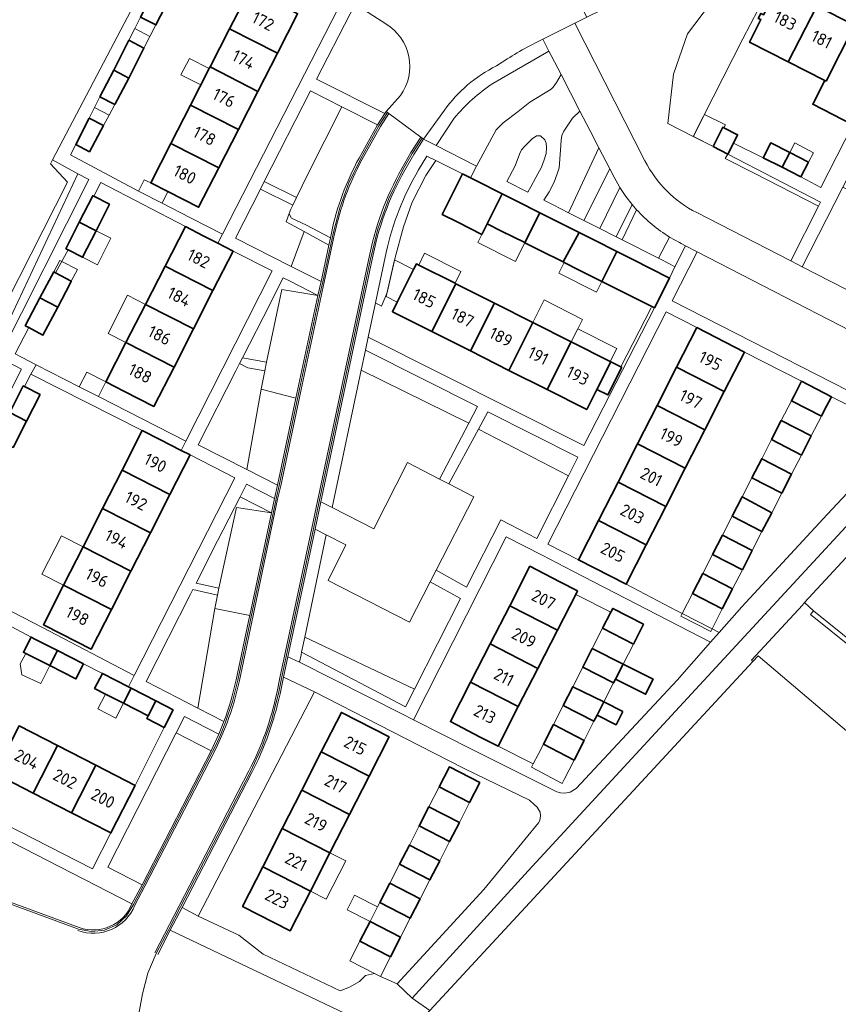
# Model space of a CAD drawing. Header units: metres. Extents: x 178952 to 185583, y 415201 to 419317.
# Tile 5 of 165: x 180206 to 180328, y 417777 to 417923. Entities that reach past the tile are written whole.
import ezdxf
from ezdxf.enums import TextEntityAlignment as Align

# ---------------------------------------------------------------- set-up
doc = ezdxf.new("R2010")
doc.units = ezdxf.units.M
for name, color, linetype, lineweight in [('B-XX-GR-BEPLANTING_CULTUUR_BODEMBEDEKKER-GV', 253, 'Continuous', 18), ('B-XX-GR-BEPLANTING_CULTUUR_BOSPLANTSOEN-GV', 253, 'Continuous', 18), ('B-XX-GR-BEPLANTING_CULTUUR_HEESTERS-GV', 253, 'Continuous', 18), ('B-XX-GR-BOUWLAND-GV', 253, 'Continuous', 13), ('B-XX-GR-HAAG-GV', 253, 'Continuous', 13), ('B-XX-IE-TERREINAFSCHEIDING_KUNSTMATIG_HEKWERK-G', 253, 'IE-TERREINAFSCHEIDING-KUNSTMATIG', 18), ('B-XX-OG-BEBOUWING-GV', 252, 'Continuous', 35), ('B-XX-OG-BEBOUWING-T18', 252, 'Continuous', 18), ('B-XX-OG-BEBOUWING_OVERBOUWING-GV', 252, 'Continuous', 18), ('B-XX-OG-BEBOUWING_SCHUUR-GV', 252, 'Continuous', 35), ('B-XX-OG-TERREIN_CULTUURSCHEIDING-GV', 253, 'Continuous', 18), ('B-XX-OG-TERREIN_ERF-GV', 253, 'Continuous', 18), ('B-XX-OG-TERREIN_ONBEGROEID-GV', 253, 'Continuous', 18), ('B-XX-VH-GOOT-G', 253, 'Continuous', 18), ('B-XX-VH-VERHARDING_ASFALT-GV', 251, 'Continuous', 18), ('B-XX-VH-VERHARDING_BEDRIJFSVLOERPLAAT-GV', 251, 'Continuous', 18), ('B-XX-VH-VERHARDING_BETONSTRAATSTEEN-GV', 251, 'Continuous', 18), ('B-XX-VH-VERHARDING_TEGEL-GV', 251, 'Continuous', 18)]:
    doc.layers.add(name, color=color, linetype=linetype, lineweight=lineweight)
doc.styles.add('NLCS-ISO-M-T18', font='NLCS-ISO.ttf', dxfattribs={"height": 1.8})
doc.linetypes.add('IE-TERREINAFSCHEIDING-KUNSTMATIG', pattern='A,4,[82,NLCS.SHX,S=0.75,R=90,X=0,Y=0],4,-2', length=10)

msp = doc.modelspace()

# ---------------------------------------------------------------- linework, layer by layer
at = {"layer": 'B-XX-GR-BEPLANTING_CULTUUR_BODEMBEDEKKER-GV'}
for points in [[(180253.976, 417909.86), (180249.301, 417912.23), (180242.445, 417898.802), (180247.248, 417896.429), (180248.927, 417899.857)], [(180214.783, 417899.938), (180211.005, 417901.997), (180210.69, 417901.426), (180213.21, 417898.696), (180202.366, 417877.419), (180203.626, 417876.159)], [(180245.026, 417882.755), (180250.381, 417881.86), (180246.308, 417883.956), (180245.271, 417884.49), (180243.714, 417881.431), (180243.298, 417880.613), (180239.23, 417872.618), (180242.796, 417871.945)], [(180257.471, 417873.72), (180256.839, 417870.747), (180272.796, 417862.872), (180274.084, 417865.35)], [(180241.966, 417867.917), (180242.537, 417870.686), (180240.019, 417871.113), (180238.784, 417871.741), (180238.24, 417870.672), (180232.631, 417859.65), (180239.834, 417856.006)], [(180275.611, 417864.581), (180274.232, 417862.019), (180287.596, 417855.078), (180288.991, 417857.84)], [(180238.302, 417850.355), (180243.496, 417849.58), (180238.844, 417851.947), (180235.513, 417845.394), (180232.318, 417839.109), (180235.72, 417838.386)], [(180248.453, 417831.089), (180247.994, 417828.9), (180263.388, 417820.773), (180264.731, 417823.405)], [(180230.581, 417819.33), (180229.357, 417816.923), (180234.546, 417814.244), (180235.066, 417815.299), (180235.694, 417816.69)]]:
    msp.add_lwpolyline(points, close=True, dxfattribs=at)
at = {"layer": 'B-XX-GR-BEPLANTING_CULTUUR_BOSPLANTSOEN-GV'}
for points in [[(180320.303, 417933.096), (180320.101, 417933.516), (180316.158, 417930.465), (180315.004, 417929.572), (180313.223, 417928.194), (180308.67, 417925.205), (180305.285, 417920.722), (180303.192, 417914.714), (180302.355, 417907.391), (180306.101, 417905.483), (180313.509, 417919.975)], [(180304.989, 417889.236), (180304.335, 417889.574), (180304.086, 417889.702), (180302.615, 417890.533), (180300.98, 417887.39), (180302.726, 417886.482), (180303.421, 417886.13)], [(180315.002, 417827.506), (180314.789, 417827.689), (180322.335, 417835.886), (180322.657, 417836.235), (180341.159, 417856.277), (180343.197, 417858.657), (180342.88, 417858.917), (180342.656, 417859.101), (180340.769, 417860.651), (180338.476, 417858.152), (180328.784, 417847.496), (180305.858, 417822.713), (180281.612, 417796.405), (180264.394, 417777.493), (180267.015, 417775.66), (180287.991, 417798.323)], [(180262.16, 417779.647), (180259.677, 417780.717), (180258.795, 417781.169), (180257.483, 417780.839), (180256.604, 417779.953), (180255.118, 417779.111), (180253.702, 417778.571), (180242.301, 417784.032), (180238.684, 417786.849), (180232.651, 417789.67), (180230.241, 417790.96), (180228.484, 417787.582), (180262.883, 417771.197), (180267.015, 417775.66), (180264.394, 417777.493)]]:
    msp.add_lwpolyline(points, close=True, dxfattribs=at)
at = {"layer": 'B-XX-GR-BEPLANTING_CULTUUR_HEESTERS-GV'}
for points in [[(180263.131, 417892.072), (180264.397, 417895.722), (180266.416, 417899.666), (180267.894, 417901.894), (180266.571, 417902.54), (180265.349, 417900.498)], [(180260.561, 417888.26), (180258.967, 417880.749), (180259.831, 417880.246), (180260.696, 417882.272), (180261.859, 417887.479), (180263.131, 417892.072)]]:
    msp.add_lwpolyline(points, dxfattribs=at)
msp.add_lwpolyline([(180265.349, 417900.498, 0.0805753), (180260.561, 417888.26)], format="xyb", dxfattribs=at)
msp.add_lwpolyline([(180235.114, 417835.352), (180235.486, 417837.331), (180231.821, 417838.173), (180231.503, 417837.506), (180224.891, 417824.5), (180232.575, 417820.562)], close=True, dxfattribs=at)
at = {"layer": 'B-XX-GR-BOUWLAND-GV'}
msp.add_lwpolyline([(180478.561, 417814.56), (180460.172, 417822.818), (180451.7, 417826.418), (180417.839, 417840.809), (180412.825, 417842.598), (180402.814, 417831.261), (180364.023, 417787.331), (180315.758, 417828.323), (180315.002, 417827.506), (180287.991, 417798.323), (180267.015, 417775.66), (180262.883, 417771.197), (180248.154, 417755.283), (180231.44, 417737.225), (180213.865, 417716.984), (180212.257, 417715.132), (180203.392, 417704.822), (180201.055, 417702.104), (180200.854, 417702.133), (180106.994, 417715.565), (180046.139, 417724.093)], dxfattribs=at)
at = {"layer": 'B-XX-GR-HAAG-GV'}
for points in [[(180311.271, 417902.86), (180310.857, 417902.201), (180315.178, 417900.014), (180324.747, 417895.142), (180325.041, 417895.72)], [(180393.544, 417848.895), (180373.083, 417856.898), (180349.559, 417866.096), (180349.33, 417865.825), (180349.09, 417865.54), (180392.35, 417848.611), (180356.673, 417808.749), (180323.984, 417835.01), (180323.545, 417834.465), (180356.751, 417807.787)]]:
    msp.add_lwpolyline(points, close=True, dxfattribs=at)
at = {"layer": 'B-XX-IE-TERREINAFSCHEIDING_KUNSTMATIG_HEKWERK-G', "ltscale": 0.1, "flags": 128}
msp.add_lwpolyline([(180299.903, 417880.02), (180295.383, 417871.269)], dxfattribs=at)
at = {"layer": 'B-XX-OG-BEBOUWING-GV'}
for points in [[(180324.466, 417924.819), (180318.69, 417927.74), (180316.561, 417923.52), (180316.171, 417923.75), (180315.791, 417923.01), (180316.19, 417922.82), (180314.491, 417919.46), (180320.231, 417916.553)], [(180228.363, 417926.014), (180226.103, 417927.164), (180224.085, 417923.198), (180226.345, 417922.048)], [(180237.298, 417921.469), (180244.398, 417917.842), (180247.391, 417923.7), (180247.041, 417923.878), (180242.824, 417926.028), (180240.291, 417927.32)], [(180330.088, 417921.975), (180324.466, 417924.819), (180320.231, 417916.553), (180325.685, 417913.791), (180325.859, 417913.703)], [(180335.851, 417919.06), (180330.088, 417921.975), (180325.859, 417913.703), (180325.685, 417913.791), (180323.878, 417910.246), (180329.815, 417907.22), (180331.714, 417910.946)], [(180244.398, 417917.842), (180237.298, 417921.469), (180234.394, 417915.792), (180241.496, 417912.163)], [(180220.085, 417915.336), (180222.326, 417914.14), (180224.579, 417918.577), (180222.341, 417919.77)], [(180220.231, 417910.212), (180222.326, 417914.14), (180220.085, 417915.336), (180218.049, 417911.336)], [(180241.496, 417912.163), (180234.394, 417915.792), (180234.27, 417915.55), (180231.491, 417910.114), (180238.595, 417906.485)], [(180238.595, 417906.485), (180231.491, 417910.114), (180228.587, 417904.437), (180235.693, 417900.806)], [(180218.57, 417907.097), (180216.447, 417908.187), (180214.457, 417904.278), (180216.489, 417903.195)], [(180309.071, 417903.97), (180311.271, 417902.86), (180312.084, 417904.474), (180312.711, 417905.72), (180310.678, 417906.746), (180310.511, 417906.83)], [(180235.693, 417900.806), (180228.587, 417904.437), (180225.591, 417898.58), (180228.105, 417897.296), (180232.701, 417894.95)], [(180320.459, 417903.087), (180317.651, 417904.503), (180316.519, 417902.301), (180319.32, 417900.893)], [(180323.267, 417901.67), (180320.459, 417903.087), (180319.32, 417900.893), (180322.121, 417899.485)], [(180277.772, 417896.963), (180274.046, 417898.84), (180273.079, 417899.325), (180271.891, 417899.92), (180269.636, 417895.483), (180268.834, 417893.905), (180271.178, 417892.725), (180274.738, 417890.932), (180275.534, 417892.513)], [(180283.335, 417894.144), (180279.934, 417895.876), (180277.772, 417896.963), (180275.534, 417892.513), (180277.683, 417891.43), (180281.117, 417889.702)], [(180219.458, 417895.418), (180217.147, 417896.586), (180216.973, 417896.674), (180214.978, 417892.729), (180217.464, 417891.473)], [(180289.19, 417891.219), (180285.652, 417892.992), (180283.461, 417894.08), (180283.335, 417894.144), (180281.117, 417889.702), (180281.229, 417889.645), (180283.399, 417888.552), (180286.82, 417886.829)], [(180217.464, 417891.473), (180214.978, 417892.729), (180212.984, 417888.784), (180213.308, 417888.62), (180215.469, 417887.528)], [(180237.811, 417888.46), (180235.557, 417889.602), (180233.351, 417890.72), (180230.726, 417892.086), (180227.719, 417886.211), (180234.826, 417882.594)], [(180294.786, 417888.388), (180291.351, 417890.111), (180289.19, 417891.219), (180286.82, 417886.829), (180286.954, 417886.761), (180289.115, 417885.673), (180292.54, 417883.936)], [(180297.061, 417887.23), (180294.901, 417888.33), (180294.786, 417888.388), (180292.54, 417883.936), (180292.651, 417883.88), (180294.821, 417882.79), (180300.359, 417879.996), (180302.631, 417884.44)], [(180213.606, 417883.652), (180213.778, 417883.976), (180211.446, 417885.213), (180211.192, 417885.348), (180209.141, 417881.481), (180211.779, 417880.116)], [(180234.826, 417882.594), (180227.719, 417886.211), (180224.813, 417880.534), (180231.934, 417876.911)], [(180267.333, 417876.493), (180270.89, 417883.6), (180270.77, 417883.66), (180265.37, 417886.38), (180265.031, 417886.55), (180264.612, 417885.716), (180262.182, 417880.883), (180261.461, 417879.45)], [(180276.607, 417880.722), (180270.89, 417883.6), (180267.333, 417876.493), (180273.04, 417873.619)], [(180211.779, 417880.116), (180209.141, 417881.481), (180206.958, 417877.366), (180207.481, 417877.088), (180209.582, 417875.974)], [(180231.934, 417876.911), (180224.813, 417880.534), (180221.908, 417874.857), (180229.042, 417871.227)], [(180282.323, 417877.844), (180276.607, 417880.722), (180273.04, 417873.619), (180278.765, 417870.735)], [(180288.027, 417874.972), (180282.323, 417877.844), (180278.765, 417870.735), (180284.452, 417867.871)], [(180313.721, 417873.45), (180306.651, 417877.08), (180303.658, 417871.205), (180310.741, 417867.597)], [(180291.842, 417867.907), (180293.911, 417872.01), (180293.819, 417872.057), (180288.027, 417874.972), (180284.452, 417867.871), (180290.331, 417864.91)], [(180229.042, 417871.227), (180221.908, 417874.857), (180218.922, 417869.024), (180221.601, 417867.63), (180226.061, 417865.37)], [(180310.741, 417867.597), (180303.658, 417871.205), (180300.761, 417865.518), (180307.845, 417861.909)], [(180326.651, 417866.82), (180322.2, 417869.11), (180321.091, 417866.95), (180320.704, 417866.197), (180325.154, 417863.908), (180325.541, 417864.66)], [(180209.157, 417867.146), (180206.845, 417868.324), (180206.661, 417868.418), (180204.651, 417864.476), (180207.146, 417863.201)], [(180307.845, 417861.909), (180300.761, 417865.518), (180297.864, 417859.831), (180304.949, 417856.221)], [(180207.146, 417863.201), (180204.651, 417864.476), (180202.653, 417860.556), (180205.147, 417859.281)], [(180323.655, 417860.995), (180319.209, 417863.284), (180317.751, 417860.444), (180322.195, 417858.158)], [(180231.421, 417858.18), (180230.105, 417858.85), (180226.961, 417860.45), (180224.318, 417861.791), (180221.332, 417855.917), (180228.435, 417852.306)], [(180304.949, 417856.221), (180297.864, 417859.831), (180294.966, 417854.143), (180302.053, 417850.533)], [(180320.735, 417855.32), (180316.293, 417857.605), (180314.835, 417854.766), (180319.274, 417852.481)], [(180228.435, 417852.306), (180221.332, 417855.917), (180218.436, 417850.22), (180225.54, 417846.61)], [(180302.053, 417850.533), (180294.966, 417854.143), (180292.069, 417848.456), (180299.157, 417844.845)], [(180317.785, 417849.589), (180313.378, 417851.926), (180311.92, 417849.088), (180316.339, 417846.779)], [(180225.54, 417846.61), (180218.436, 417850.22), (180215.541, 417844.524), (180222.644, 417840.913)], [(180299.157, 417844.845), (180292.069, 417848.456), (180289.081, 417842.59), (180296.171, 417838.98)], [(180314.894, 417843.97), (180310.463, 417846.249), (180309.005, 417843.41), (180313.433, 417841.131)], [(180222.644, 417840.913), (180215.541, 417844.524), (180212.645, 417838.827), (180219.748, 417835.216)], [(180288.963, 417838.01), (180286.341, 417839.35), (180281.891, 417841.63), (180278.89, 417835.773), (180285.963, 417832.15), (180288.681, 417837.459)], [(180311.973, 417838.293), (180307.547, 417840.57), (180306.023, 417837.601), (180310.445, 417835.325)], [(180219.748, 417835.216), (180212.645, 417838.827), (180209.658, 417832.951), (180212.301, 417831.61), (180216.761, 417829.34)], [(180285.963, 417832.15), (180278.89, 417835.773), (180275.981, 417830.095), (180283.056, 417826.47)], [(180298.747, 417833.034), (180294.179, 417835.367), (180293.888, 417834.798), (180292.676, 417832.424), (180297.244, 417830.091)], [(180211.72, 417829.134), (180208.468, 417830.785), (180207.815, 417831.116), (180206.676, 417828.872), (180207.055, 417828.68), (180210.581, 417826.89)], [(180283.056, 417826.47), (180275.981, 417830.095), (180273.071, 417824.416), (180280.149, 417820.79)], [(180215.625, 417827.152), (180211.72, 417829.134), (180210.581, 417826.89), (180214.486, 417824.908)], [(180295.728, 417827.122), (180291.137, 417829.411), (180289.728, 417826.652), (180294.296, 417824.319), (180294.584, 417824.882)], [(180222.67, 417823.535), (180222.29, 417823.729), (180218.401, 417825.72), (180217.261, 417823.49), (180218.868, 417822.667), (180221.529, 417821.305)], [(180280.149, 417820.79), (180273.071, 417824.416), (180270.071, 417818.56), (180274.521, 417816.28), (180277.152, 417814.936)], [(180226.332, 417821.66), (180222.67, 417823.535), (180221.529, 417821.305), (180225.191, 417819.43)], [(180292.852, 417821.491), (180288.244, 417823.746), (180286.826, 417820.97), (180291.394, 417818.637), (180291.848, 417819.526)], [(180228.931, 417820.33), (180226.332, 417821.66), (180225.191, 417819.43), (180224.991, 417819.03), (180227.601, 417817.71)], [(180260.981, 417816.32), (180253.901, 417819.93), (180250.91, 417814.061), (180257.993, 417810.452)], [(180211.737, 417815.011), (180206.05, 417817.921), (180202.432, 417810.85), (180208.119, 417807.94)], [(180289.937, 417815.783), (180285.369, 417818.116), (180283.878, 417815.198), (180288.446, 417812.865)], [(180217.424, 417812.101), (180211.737, 417815.011), (180208.119, 417807.94), (180213.807, 417805.03)], [(180257.993, 417810.452), (180250.91, 417814.061), (180248.011, 417808.37), (180255.095, 417804.761)], [(180223.291, 417809.1), (180217.424, 417812.101), (180213.807, 417805.03), (180219.671, 417802.03)], [(180274.457, 417809.522), (180269.936, 417811.842), (180268.416, 417808.879), (180272.937, 417806.559)], [(180255.095, 417804.761), (180248.011, 417808.37), (180245.111, 417802.68), (180252.197, 417799.069)], [(180271.416, 417803.596), (180266.895, 417805.916), (180265.438, 417803.075), (180269.959, 417800.755)], [(180252.197, 417799.069), (180245.111, 417802.68), (180242.212, 417796.989), (180249.299, 417793.378)], [(180268.501, 417797.915), (180263.98, 417800.234), (180262.522, 417797.392), (180267.043, 417795.073)], [(180249.299, 417793.378), (180242.212, 417796.989), (180239.221, 417791.12), (180246.311, 417787.51)], [(180265.585, 417792.231), (180261.064, 417794.551), (180259.606, 417791.71), (180264.127, 417789.39)], [(180262.67, 417786.549), (180258.148, 417788.869), (180256.652, 417785.953), (180261.173, 417783.633)]]:
    msp.add_lwpolyline(points, close=True, dxfattribs=at)
at = {"layer": 'B-XX-OG-BEBOUWING_OVERBOUWING-GV'}
for points in [[(180223.213, 417921.484), (180225.462, 417920.313), (180226.345, 417922.048), (180224.085, 417923.198)], [(180222.341, 417919.77), (180224.579, 417918.577), (180225.462, 417920.313), (180223.213, 417921.484)], [(180234.27, 417915.55), (180231.318, 417917.06), (180230.076, 417914.631), (180233.029, 417913.122)], [(180219.391, 417908.637), (180220.231, 417910.212), (180218.049, 417911.336), (180217.254, 417909.773)], [(180218.57, 417907.097), (180219.391, 417908.637), (180217.254, 417909.773), (180216.447, 417908.187)], [(180309.071, 417903.97), (180310.511, 417906.83), (180310.678, 417906.746), (180310.905, 417907.196), (180307.818, 417908.754), (180306.149, 417905.444)], [(180321.2, 417904.513), (180320.459, 417903.087), (180323.267, 417901.67), (180323.99, 417903.049)], [(180225.591, 417898.58), (180224.633, 417899.005), (180223.789, 417897.366), (180227.295, 417895.561), (180228.105, 417897.296)], [(180277.683, 417891.43), (180275.534, 417892.513), (180274.738, 417890.932), (180274.126, 417889.715), (180279.727, 417886.918), (180281.115, 417889.698)], [(180219.657, 417890.364), (180217.464, 417891.473), (180215.469, 417887.528), (180217.663, 417886.419)], [(180265.37, 417886.38), (180270.77, 417883.66), (180271.65, 417885.408), (180266.249, 417888.127)], [(180212.38, 417886.922), (180212.104, 417887.068), (180211.192, 417885.348), (180213.778, 417883.976), (180214.69, 417885.696)], [(180262.182, 417880.883), (180264.612, 417885.716), (180261.79, 417887.135), (180260.555, 417881.701)], [(180289.115, 417885.673), (180286.954, 417886.761), (180286.163, 417885.179), (180291.748, 417882.366), (180292.54, 417883.936)], [(180224.813, 417880.534), (180222.12, 417881.902), (180219.277, 417876.217), (180221.908, 417874.857)], [(180282.323, 417877.844), (180288.027, 417874.972), (180289.006, 417876.916), (180289.703, 417878.3), (180284.005, 417881.205)], [(180293.819, 417872.057), (180294.797, 417874), (180289.006, 417876.916), (180288.027, 417874.972)], [(180218.922, 417869.024), (180216.102, 417870.468), (180214.983, 417868.281), (180217.806, 417866.843)], [(180325.154, 417863.908), (180320.704, 417866.197), (180319.209, 417863.284), (180323.655, 417860.995)], [(180322.195, 417858.158), (180317.751, 417860.444), (180316.293, 417857.605), (180320.735, 417855.32)], [(180319.274, 417852.481), (180314.835, 417854.766), (180313.378, 417851.926), (180317.785, 417849.589)], [(180316.339, 417846.779), (180311.92, 417849.088), (180310.463, 417846.249), (180314.894, 417843.97)], [(180215.541, 417844.524), (180212.332, 417846.155), (180209.436, 417840.458), (180212.645, 417838.827)], [(180313.433, 417841.131), (180309.005, 417843.41), (180307.547, 417840.57), (180311.973, 417838.293)], [(180310.445, 417835.325), (180306.023, 417837.601), (180304.498, 417834.631), (180304.303, 417834.25), (180308.72, 417831.973), (180308.918, 417832.357)], [(180297.244, 417830.091), (180292.676, 417832.424), (180291.137, 417829.411), (180295.728, 417827.122)], [(180210.581, 417826.89), (180207.055, 417828.68), (180206.212, 417827.144), (180206.45, 417825.535), (180209.28, 417824.225)], [(180294.296, 417824.319), (180289.728, 417826.652), (180288.244, 417823.746), (180292.852, 417821.491)], [(180221.529, 417821.305), (180218.868, 417822.667), (180217.731, 417820.446), (180220.392, 417819.084)], [(180291.394, 417818.637), (180286.826, 417820.97), (180285.369, 417818.116), (180289.937, 417815.783)], [(180288.446, 417812.865), (180283.878, 417815.198), (180283.11, 417813.694), (180282.388, 417812.28), (180282.132, 417811.778), (180286.674, 417809.395), (180286.956, 417809.947)], [(180272.937, 417806.559), (180268.416, 417808.879), (180266.895, 417805.916), (180271.416, 417803.596)], [(180269.959, 417800.755), (180265.438, 417803.075), (180263.98, 417800.234), (180268.501, 417797.915)], [(180254.54, 417797.875), (180252.197, 417799.069), (180249.299, 417793.378), (180251.641, 417792.185)], [(180267.043, 417795.073), (180262.522, 417797.392), (180261.064, 417794.551), (180265.585, 417792.231)], [(180259.264, 417791.042), (180255.841, 417792.799), (180254.727, 417790.612), (180258.148, 417788.869)], [(180264.127, 417789.39), (180259.606, 417791.71), (180259.264, 417791.042), (180258.148, 417788.869), (180262.67, 417786.549)], [(180261.173, 417783.633), (180256.652, 417785.953), (180255.156, 417783.037), (180258.795, 417781.169), (180259.677, 417780.717)]]:
    msp.add_lwpolyline(points, close=True, dxfattribs=at)
at = {"layer": 'B-XX-OG-BEBOUWING_SCHUUR-GV'}
for points in [[(180295.523, 417871.199), (180295.383, 417871.269), (180293.911, 417872.01), (180291.842, 417867.907), (180293.454, 417867.094)], [(180295.728, 417827.122), (180294.584, 417824.882), (180299.061, 417822.62), (180300.205, 417824.859)], [(180295.671, 417820.08), (180292.852, 417821.491), (180291.848, 417819.526), (180294.683, 417818.107)]]:
    msp.add_lwpolyline(points, close=True, dxfattribs=at)
at = {"layer": 'B-XX-OG-TERREIN_CULTUURSCHEIDING-GV'}
for points in [[(180315.178, 417900.014), (180310.857, 417902.201), (180311.271, 417902.86), (180309.071, 417903.97), (180306.101, 417905.483), (180302.355, 417907.391), (180303.192, 417914.714), (180305.285, 417920.722), (180308.67, 417925.205), (180313.223, 417928.194), (180308.643, 417925.254), (180305.619, 417930.71), (180290.319, 417923.193), (180288.541, 417922.32), (180298.961, 417901.848)], [(180260.484, 417922.198), (180255.921, 417925.114), (180255.18, 417923.674), (180250.191, 417913.99), (180260.35, 417908.903), (180260.541, 417909.2), (180262.651, 417911.56)], [(180281.846, 417910.571), (180285.014, 417912.481), (180285.315, 417912.778), (180285.849, 417913.497), (180286.504, 417914.659), (180285.051, 417917.471), (180284.71, 417918.132), (180276.389, 417913.354)], [(180270.642, 417908.171), (180267.945, 417904.121), (180273.955, 417901.073), (180276.896, 417906.445), (180277.911, 417907.476), (180280.143, 417909.168), (180281.846, 417910.571)], [(180306.641, 417894.16), (180320.601, 417887.001), (180324.747, 417895.142), (180315.178, 417900.014)], [(180240.101, 417833.499), (180240.276, 417834.327), (180235.114, 417835.352), (180232.575, 417820.562), (180236.451, 417818.575)], [(180238.26, 417824.777), (180240.101, 417833.499)], [(180181.691, 417812.58), (180177.281, 417803.83), (180176.771, 417802.06), (180214.951, 417787.99)], [(180222.79, 417791.509), (180181.691, 417812.58)], [(180243.993, 417759.012), (180248.154, 417755.283), (180262.883, 417771.197), (180228.484, 417787.582), (180226.62, 417783.998)]]:
    msp.add_lwpolyline(points, dxfattribs=at)
for points in [[(180262.651, 417911.56, 0.4405764), (180260.484, 417922.198)], [(180276.389, 417913.354, 0.0717365), (180270.642, 417908.171)], [(180298.961, 417901.848, 0.1578605), (180306.641, 417894.16)], [(180236.451, 417818.575, 0.0375702), (180238.26, 417824.777)], [(180214.951, 417787.99, 0.4032401), (180222.79, 417791.509)]]:
    msp.add_lwpolyline(points, format="xyb", dxfattribs=at)
for points in [[(180285.335, 417895.302), (180287.61, 417894.148), (180292.111, 417903.804), (180290.811, 417906.322), (180289.301, 417909.244), (180288.187, 417908.19), (180286.914, 417906.241), (180286.638, 417905.596), (180286.515, 417904.904), (180286.444, 417903.453), (180286.213, 417900.794), (180285.944, 417899.905), (180285.47, 417898.697), (180284.75, 417897.27), (180283.934, 417896.012)], [(180284.021, 417902.023), (180284.309, 417902.932), (180284.356, 417903.835), (180284.308, 417904.472), (180284.082, 417904.962), (180283.468, 417905.542), (180282.87, 417905.556), (180282.224, 417905.103), (180281.09, 417903.988), (180280.639, 417903.47), (180280.322, 417902.823), (180279.691, 417901.094), (180278.437, 417898.8), (180281.56, 417897.216), (180282.015, 417897.968), (180282.737, 417899.355), (180283.606, 417900.898)], [(180292.279, 417891.78), (180295.254, 417897.87), (180294.381, 417899.41), (180293.732, 417900.667), (180289.877, 417892.999)], [(180245.708, 417892.799), (180246.115, 417894.054), (180246.397, 417894.692), (180246.688, 417895.286), (180241.86, 417897.656), (180238.151, 417890.39), (180246.446, 417886.171), (180248.37, 417891.335)], [(180346.118, 417888.784), (180345.408, 417889.206), (180340.043, 417891.971), (180337.004, 417893.53), (180328.36, 417897.963), (180322.292, 417886.133), (180346.284, 417873.83), (180347.669, 417876.559), (180347.015, 417877.138), (180348.881, 417880.647), (180347.729, 417883.662), (180347.413, 417886.191)], [(180297.721, 417894.598), (180297.072, 417895.346), (180294.669, 417890.569), (180295.591, 417890.101)], [(180252.02, 417889.328), (180248.37, 417891.335), (180246.446, 417886.171), (180246.545, 417886.12), (180250.871, 417883.92)], [(180306.694, 417888.356), (180303.011, 417881.07), (180338.681, 417862.86), (180341.637, 417866.232), (180341.885, 417867.141), (180341.985, 417868.308), (180341.832, 417869.063), (180341.568, 417869.826), (180340.905, 417870.707)], [(180272.796, 417862.872), (180256.839, 417870.747), (180252.5, 417850.348), (180258.71, 417847.18), (180263.69, 417857.03), (180268.478, 417854.564)], [(180247.14, 417866.621), (180241.966, 417867.917), (180239.834, 417856.006), (180244.391, 417853.7)], [(180323.984, 417835.01), (180356.673, 417808.749), (180392.35, 417848.611), (180349.09, 417865.54), (180348.473, 417864.819), (180345.948, 417861.87), (180343.197, 417858.657), (180341.159, 417856.277), (180322.657, 417836.235)], [(180287.596, 417855.078), (180274.232, 417862.019), (180269.84, 417853.862), (180273.551, 417851.95), (180267.972, 417841.043), (180272.455, 417838.55), (180277.541, 417848.52), (180282.901, 417845.78)], [(180239.801, 417853.83), (180238.844, 417851.947), (180243.496, 417849.58), (180243.941, 417851.69)], [(180412.591, 417843.215), (180394.784, 417850.551), (180393.544, 417848.895), (180356.751, 417807.787), (180323.545, 417834.465), (180323.984, 417835.01), (180322.657, 417836.235), (180322.335, 417835.886), (180314.789, 417827.689), (180315.002, 417827.506), (180315.758, 417828.323), (180364.023, 417787.331), (180402.814, 417831.261)], [(180271.581, 417836.835), (180267.091, 417839.322), (180264.021, 417833.32), (180251.941, 417839.53), (180254.571, 417844.8), (180251.648, 417846.306), (180248.453, 417831.089), (180264.731, 417823.405)]]:
    msp.add_lwpolyline(points, close=True, dxfattribs=at)
at = {"layer": 'B-XX-OG-TERREIN_ERF-GV'}
for points in [[(180320.303, 417933.096), (180313.509, 417919.975), (180306.101, 417905.483), (180309.071, 417903.97), (180310.511, 417906.83), (180310.678, 417906.746), (180312.711, 417905.72), (180312.084, 417904.474), (180316.519, 417902.301), (180317.651, 417904.503), (180320.459, 417903.087), (180323.267, 417901.67), (180322.121, 417899.485), (180325.061, 417897.9), (180329.815, 417907.22), (180323.878, 417910.246), (180325.685, 417913.791), (180320.231, 417916.553), (180314.491, 417919.46), (180316.19, 417922.82)], [(180202.366, 417877.419), (180213.21, 417898.696), (180210.69, 417901.426), (180211.005, 417901.997), (180226.696, 417931.901)], [(180228.363, 417926.014), (180226.345, 417922.048), (180224.085, 417923.198), (180223.213, 417921.484), (180222.341, 417919.77), (180224.579, 417918.577), (180222.326, 417914.14), (180220.231, 417910.212), (180218.049, 417911.336), (180217.254, 417909.773), (180216.447, 417908.187), (180218.57, 417907.097), (180216.489, 417903.195), (180214.457, 417904.278), (180213.673, 417902.737), (180223.789, 417897.366), (180227.295, 417895.561), (180231.476, 417893.409), (180236.248, 417890.953), (180253.441, 417924.57)], [(180190.251, 417839.069), (180206.379, 417870.907), (180203.044, 417872.64), (180216.388, 417899.063), (180214.783, 417899.938), (180203.626, 417876.159)], [(180197.803, 417838.575), (180209.498, 417832.528), (180223.141, 417825.402), (180238.091, 417854.78), (180231.421, 417858.18), (180228.435, 417852.306), (180225.54, 417846.61), (180222.644, 417840.913), (180219.748, 417835.216), (180216.761, 417829.34), (180212.301, 417831.61), (180209.658, 417832.951), (180212.645, 417838.827), (180215.541, 417844.524), (180218.436, 417850.22), (180221.332, 417855.917), (180224.318, 417861.791), (180207.789, 417870.177), (180206.845, 417868.324), (180209.157, 417867.146), (180207.146, 417863.201), (180205.147, 417859.281)], [(180206.05, 417817.921), (180211.737, 417815.011), (180217.424, 417812.101), (180223.291, 417809.1), (180227.601, 417817.71), (180224.991, 417819.03), (180225.191, 417819.43), (180221.529, 417821.305), (180218.868, 417822.667), (180217.261, 417823.49), (180218.401, 417825.72), (180215.625, 417827.152), (180214.486, 417824.908), (180210.581, 417826.89), (180207.055, 417828.68), (180206.676, 417828.872), (180207.815, 417831.116), (180204.223, 417833.038)]]:
    msp.add_lwpolyline(points, dxfattribs=at)
for points in [[(180225.591, 417898.58), (180228.587, 417904.437), (180231.491, 417910.114), (180234.27, 417915.55), (180234.394, 417915.792), (180237.298, 417921.469), (180240.291, 417927.32), (180242.824, 417926.028), (180247.041, 417923.878), (180247.391, 417923.7), (180244.398, 417917.842), (180241.496, 417912.163), (180238.595, 417906.485), (180235.693, 417900.806), (180232.701, 417894.95), (180228.105, 417897.296)], [(180300.359, 417879.996), (180294.821, 417882.79), (180292.651, 417883.88), (180292.54, 417883.936), (180289.115, 417885.673), (180286.954, 417886.761), (180286.82, 417886.829), (180283.399, 417888.552), (180281.229, 417889.645), (180281.117, 417889.702), (180277.683, 417891.43), (180275.534, 417892.513), (180274.738, 417890.932), (180271.178, 417892.725), (180268.834, 417893.905), (180269.636, 417895.483), (180271.891, 417899.92), (180267.894, 417901.894), (180266.416, 417899.666), (180264.397, 417895.722), (180263.131, 417892.072), (180261.859, 417887.479), (180260.696, 417882.272), (180259.831, 417880.246), (180258.967, 417880.749), (180257.891, 417875.68), (180289.911, 417859.56)], [(180227.719, 417886.211), (180230.726, 417892.086), (180218.174, 417898.618), (180217.147, 417896.586), (180219.458, 417895.418), (180217.464, 417891.473), (180215.469, 417887.528), (180213.308, 417888.62), (180211.446, 417885.213), (180213.778, 417883.976), (180213.606, 417883.652), (180211.779, 417880.116), (180209.582, 417875.974), (180207.481, 417877.088), (180205.477, 417873.166), (180208.569, 417871.549), (180214.983, 417868.281), (180217.806, 417866.843), (180230.801, 417860.222), (180243.611, 417885.49), (180237.811, 417888.46), (180234.826, 417882.594), (180231.934, 417876.911), (180229.042, 417871.227), (180226.061, 417865.37), (180221.601, 417867.63), (180218.922, 417869.024), (180221.908, 417874.857), (180224.813, 417880.534)], [(180267.333, 417876.493), (180261.461, 417879.45), (180262.182, 417880.883), (180264.612, 417885.716), (180265.031, 417886.55), (180265.37, 417886.38), (180270.77, 417883.66), (180270.89, 417883.6), (180276.607, 417880.722), (180282.323, 417877.844), (180288.027, 417874.972), (180293.819, 417872.057), (180293.911, 417872.01), (180291.842, 417867.907), (180290.331, 417864.91), (180284.452, 417867.871), (180278.765, 417870.735), (180273.04, 417873.619)], [(180300.761, 417865.518), (180303.658, 417871.205), (180306.651, 417877.08), (180302.111, 417879.43), (180284.526, 417844.911), (180289.081, 417842.59), (180292.069, 417848.456), (180294.966, 417854.143), (180297.864, 417859.831)], [(180337.351, 417861.4), (180326.651, 417866.82), (180325.541, 417864.66), (180325.154, 417863.908), (180320.704, 417866.197), (180321.091, 417866.95), (180322.2, 417869.11), (180313.721, 417873.45), (180310.741, 417867.597), (180307.845, 417861.909), (180304.949, 417856.221), (180302.053, 417850.533), (180299.157, 417844.845), (180296.171, 417838.98), (180303.694, 417835.029), (180304.498, 417834.631), (180308.918, 417832.357), (180309.988, 417831.806), (180313.362, 417835.618), (180326.019, 417849.324)], [(180319.209, 417863.284), (180323.655, 417860.995), (180322.195, 417858.158), (180317.751, 417860.444)], [(180316.293, 417857.605), (180320.735, 417855.32), (180319.274, 417852.481), (180314.835, 417854.766)], [(180313.378, 417851.926), (180317.785, 417849.589), (180316.339, 417846.779), (180311.92, 417849.088)], [(180308.707, 417830.358), (180288.233, 417840.925), (180283.69, 417843.27), (180278.361, 417845.99), (180264.601, 417818.84), (180273.521, 417814.32), (180285.874, 417808.142), (180286.412, 417807.977), (180287.047, 417807.919), (180287.873, 417808.096), (180288.727, 417808.647), (180303.736, 417824.741)], [(180310.463, 417846.249), (180314.894, 417843.97), (180313.433, 417841.131), (180309.005, 417843.41)], [(180289.728, 417826.652), (180288.244, 417823.746), (180292.852, 417821.491), (180291.848, 417819.526), (180291.394, 417818.637), (180286.826, 417820.97), (180285.369, 417818.116), (180289.937, 417815.783), (180288.446, 417812.865), (180283.878, 417815.198), (180283.11, 417813.694), (180282.388, 417812.28), (180277.152, 417814.936), (180274.521, 417816.28), (180270.071, 417818.56), (180273.071, 417824.416), (180275.981, 417830.095), (180278.89, 417835.773), (180281.891, 417841.63), (180286.341, 417839.35), (180288.963, 417838.01), (180288.681, 417837.459), (180293.888, 417834.798), (180294.179, 417835.367), (180298.747, 417833.034), (180297.244, 417830.091), (180292.676, 417832.424), (180291.137, 417829.411), (180295.728, 417827.122), (180294.584, 417824.882), (180294.296, 417824.319)], [(180307.547, 417840.57), (180311.973, 417838.293), (180310.445, 417835.325), (180306.023, 417837.601)], [(180289.728, 417826.652), (180291.137, 417829.411), (180292.676, 417832.424), (180293.888, 417834.798), (180288.681, 417837.459), (180285.963, 417832.15), (180283.056, 417826.47), (180280.149, 417820.79), (180277.152, 417814.936), (180282.388, 417812.28), (180283.11, 417813.694), (180283.878, 417815.198), (180285.369, 417818.116), (180286.826, 417820.97), (180288.244, 417823.746)], [(180283.172, 417803.54), (180283.349, 417803.903), (180283.436, 417804.585), (180283.388, 417805.127), (180282.941, 417805.861), (180282.549, 417806.228), (180281.839, 417806.893), (180272.131, 417811.62), (180263.328, 417816.111), (180249.881, 417822.97), (180232.651, 417789.67), (180238.684, 417786.849), (180242.301, 417784.032), (180253.702, 417778.571), (180255.118, 417779.111), (180256.604, 417779.953), (180257.483, 417780.839), (180258.795, 417781.169), (180259.677, 417780.717), (180262.16, 417779.647), (180275.026, 417793.656)], [(180202.432, 417810.85), (180196.745, 417813.759), (180191.057, 417816.669), (180185.191, 417819.67), (180182.46, 417814.328), (180216.921, 417796.71), (180219.671, 417802.03), (180213.807, 417805.03), (180208.119, 417807.94)], [(180249.299, 417793.378), (180246.311, 417787.51), (180239.221, 417791.12), (180242.212, 417796.989), (180245.111, 417802.68), (180248.011, 417808.37), (180250.91, 417814.061), (180253.901, 417819.93), (180260.981, 417816.32), (180257.993, 417810.452), (180255.095, 417804.761), (180252.197, 417799.069)], [(180268.416, 417808.879), (180269.936, 417811.842), (180274.457, 417809.522), (180272.937, 417806.559)], [(180269.959, 417800.755), (180265.438, 417803.075), (180266.895, 417805.916), (180271.416, 417803.596)], [(180268.501, 417797.915), (180267.043, 417795.073), (180262.522, 417797.392), (180263.98, 417800.234)], [(180265.585, 417792.231), (180264.127, 417789.39), (180259.606, 417791.71), (180261.064, 417794.551)], [(180262.67, 417786.549), (180261.173, 417783.633), (180256.652, 417785.953), (180258.148, 417788.869)]]:
    msp.add_lwpolyline(points, close=True, dxfattribs=at)
at = {"layer": 'B-XX-OG-TERREIN_ONBEGROEID-GV'}
for points in [[(180311.271, 417902.86), (180310.857, 417902.201), (180315.178, 417900.014), (180324.747, 417895.142), (180325.041, 417895.72)], [(180373.083, 417856.898), (180349.559, 417866.096), (180349.33, 417865.825), (180349.09, 417865.54), (180392.35, 417848.611), (180356.673, 417808.749), (180323.984, 417835.01), (180323.545, 417834.465), (180356.751, 417807.787), (180393.544, 417848.895)]]:
    msp.add_lwpolyline(points, close=True, dxfattribs=at)
at = {"layer": 'B-XX-VH-GOOT-G'}
for points in [[(180176.684, 417801.826), (180214.848, 417787.762), (180216.792, 417787.384), (180218.742, 417787.607), (180220.534, 417788.407), (180222.002, 417789.709), (180223.026, 417791.421), (180224.512, 417794.235), (180234.769, 417814.132), (180235.292, 417815.193), (180235.924, 417816.592), (180236.682, 417818.48), (180237.711, 417821.569), (180238.505, 417824.729), (180240.345, 417833.448), (180243.74, 417849.529), (180244.186, 417851.637), (180244.636, 417853.646), (180247.672, 417867.923), (180250.625, 417881.805), (180251.115, 417883.865), (180252.5, 417890.386), (180252.647, 417891.074), (180253.648, 417894.88), (180255.013, 417898.578), (180256.725, 417902.122), (180259.46, 417907.06), (180260.733, 417909.035)], [(180265.875, 417905.199), (180264.421, 417902.941), (180263.087, 417900.601), (180260.959, 417896.28), (180259.316, 417891.744), (180258.186, 417887.065), (180250.586, 417851.252), (180249.73, 417847.221), (180245.706, 417828.259), (180245.066, 417825.242), (180244.536, 417822.742), (180243.497, 417818.748), (180242.107, 417814.867), (180240.376, 417811.12), (180230.019, 417791.075), (180228.262, 417787.697), (180226.394, 417784.105), (180225.152, 417781.194), (180224.347, 417778.134), (180214.853, 417726.478)]]:
    msp.add_lwpolyline(points, dxfattribs=at)
at = {"layer": 'B-XX-VH-VERHARDING_ASFALT-GV'}
for points in [[(180262.873, 417900.731), (180264.207, 417903.07), (180265.683, 417905.364), (180260.943, 417908.9), (180259.675, 417906.932), (180256.947, 417902.007)], [(180252.89, 417891.016), (180252.745, 417890.334), (180251.359, 417883.81), (180250.869, 417881.75), (180247.917, 417867.871), (180244.88, 417853.593), (180244.43, 417851.584), (180243.985, 417849.477), (180240.59, 417833.396), (180238.749, 417824.673)], [(180244.29, 417822.789), (180244.822, 417825.294), (180245.462, 417828.311), (180249.486, 417847.273), (180250.342, 417851.304), (180257.939, 417887.107)], [(180236.917, 417818.394), (180236.154, 417816.494), (180235.518, 417815.086), (180234.992, 417814.019), (180224.734, 417794.119), (180223.244, 417791.298)], [(180226.176, 417784.228), (180229.797, 417791.19), (180240.157, 417811.24)]]:
    msp.add_lwpolyline(points, dxfattribs=at)
for points in [[(180256.947, 417902.007, 0.0723186), (180252.89, 417891.016)], [(180257.939, 417887.107, -0.0829598), (180262.873, 417900.731)], [(180238.749, 417824.673, -0.0375917), (180236.917, 417818.394)], [(180240.157, 417811.24, 0.0669423), (180244.29, 417822.789)], [(180223.244, 417791.298, -0.4021997), (180214.78, 417787.52)]]:
    msp.add_lwpolyline(points, format="xyb", dxfattribs=at)
at = {"layer": 'B-XX-VH-VERHARDING_BEDRIJFSVLOERPLAAT-GV'}
msp.add_lwpolyline([(180294.669, 417890.569), (180297.072, 417895.346), (180296.12, 417896.577), (180295.254, 417897.87), (180292.279, 417891.78)], close=True, dxfattribs=at)
msp.add_lwpolyline([(180297.721, 417894.598), (180295.591, 417890.101), (180300.98, 417887.39), (180302.615, 417890.533)], dxfattribs=at)
msp.add_lwpolyline([(180302.615, 417890.533, -0.0708809), (180297.721, 417894.598)], format="xyb", dxfattribs=at)
at = {"layer": 'B-XX-VH-VERHARDING_BETONSTRAATSTEEN-GV'}
for points in [[(180267.881, 417924.85), (180262.501, 417928.98), (180259.34, 417931.106), (180259.092, 417930.671), (180256.169, 417925.549), (180255.921, 417925.114), (180260.484, 417922.198)], [(180283.787, 417919.918), (180288.541, 417922.32), (180290.319, 417923.193), (180287.287, 417929.3), (180282.141, 417926.76), (180279.995, 417925.701), (180277.637, 417924.539)], [(180298.961, 417901.848), (180288.541, 417922.32), (180283.787, 417919.918), (180284.71, 417918.132), (180285.051, 417917.471), (180286.504, 417914.659), (180289.301, 417909.244), (180290.811, 417906.322), (180292.111, 417903.804), (180293.732, 417900.667), (180294.381, 417899.41), (180295.254, 417897.87), (180296.12, 417896.577), (180297.072, 417895.346), (180297.721, 417894.598)], [(180276.389, 417913.354), (180284.71, 417918.132), (180283.787, 417919.918)], [(180276.899, 417915.942), (180277.786, 417916.529)], [(180277.786, 417916.529), (180276.899, 417915.942)], [(180262.651, 417911.56), (180260.541, 417909.2), (180260.943, 417908.9), (180265.683, 417905.364), (180266.085, 417905.064), (180269.183, 417909.363)], [(180256.509, 417902.248), (180259.246, 417907.189), (180253.976, 417909.86), (180248.927, 417899.857), (180247.248, 417896.429), (180246.688, 417895.286), (180246.397, 417894.692), (180246.115, 417894.054), (180246.292, 417893.66), (180246.5, 417893.334), (180248.736, 417892.316), (180252.256, 417890.438), (180252.401, 417891.12)], [(180256.947, 417902.007), (180259.675, 417906.932), (180260.943, 417908.9), (180260.541, 417909.2), (180260.35, 417908.903), (180259.246, 417907.189), (180256.509, 417902.248)], [(180269.183, 417909.363), (180266.085, 417905.064), (180267.945, 417904.121)], [(180267.945, 417904.121), (180270.642, 417908.171)], [(180263.308, 417900.484), (180264.635, 417902.811), (180266.085, 417905.064), (180265.683, 417905.364), (180264.207, 417903.07), (180262.873, 417900.731)], [(180346.284, 417873.83), (180322.292, 417886.133), (180320.601, 417887.001), (180306.641, 417894.16)], [(180252.401, 417891.12), (180252.256, 417890.438), (180252.02, 417889.328), (180250.871, 417883.92), (180250.381, 417881.86), (180247.428, 417867.975), (180247.14, 417866.621), (180244.391, 417853.7), (180243.941, 417851.69), (180243.496, 417849.58), (180240.276, 417834.327), (180240.101, 417833.499), (180238.26, 417824.777)], [(180250.869, 417881.75), (180251.359, 417883.81), (180252.745, 417890.334), (180252.89, 417891.016)], [(180302.615, 417890.533), (180304.086, 417889.702), (180304.335, 417889.574), (180304.989, 417889.236), (180306.694, 417888.356), (180340.905, 417870.707), (180341.568, 417869.826), (180341.832, 417869.063), (180341.985, 417868.308), (180341.885, 417867.141), (180341.637, 417866.232), (180338.681, 417862.86), (180337.351, 417861.4), (180326.019, 417849.324), (180313.362, 417835.618), (180309.988, 417831.806), (180308.707, 417830.358), (180303.736, 417824.741), (180288.727, 417808.647), (180287.873, 417808.096), (180287.047, 417807.919), (180286.412, 417807.977), (180285.874, 417808.142), (180273.521, 417814.32)], [(180257.939, 417887.107), (180250.342, 417851.304), (180249.486, 417847.273), (180245.462, 417828.311), (180244.822, 417825.294), (180244.29, 417822.789)], [(180244.779, 417822.685), (180245.311, 417825.19), (180245.951, 417828.207), (180249.975, 417847.169), (180250.831, 417851.2), (180258.43, 417887.01)], [(180238.749, 417824.673), (180240.59, 417833.396), (180243.985, 417849.477), (180244.43, 417851.584), (180244.88, 417853.593), (180247.917, 417867.871), (180250.869, 417881.75)], [(180273.521, 417814.32), (180264.601, 417818.84), (180262.851, 417819.72), (180247.681, 417827.41), (180245.951, 417828.207), (180245.311, 417825.19), (180249.881, 417822.97), (180263.328, 417816.111), (180272.131, 417811.62), (180281.839, 417806.893), (180282.549, 417806.228), (180282.941, 417805.861), (180283.388, 417805.127), (180283.436, 417804.585), (180283.349, 417803.903), (180283.172, 417803.54), (180275.026, 417793.656), (180262.16, 417779.647), (180264.394, 417777.493), (180281.612, 417796.405), (180305.858, 417822.713), (180328.784, 417847.496)], [(180236.451, 417818.575), (180235.694, 417816.69), (180235.066, 417815.299), (180234.546, 417814.244), (180224.291, 417794.35), (180222.79, 417791.509)], [(180223.244, 417791.298), (180224.734, 417794.119), (180234.992, 417814.019), (180235.518, 417815.086), (180236.154, 417816.494), (180236.917, 417818.394)], [(180240.157, 417811.24), (180229.797, 417791.19), (180226.176, 417784.228)], [(180226.62, 417783.998), (180228.484, 417787.582), (180230.241, 417790.96), (180240.601, 417811.01)]]:
    msp.add_lwpolyline(points, dxfattribs=at)
for points in [[(180260.484, 417922.198, -0.4405764), (180262.651, 417911.56)], [(180277.786, 417916.529, -0.0304701), (180283.787, 417919.918)], [(180283.787, 417919.918, 0.0304701), (180277.786, 417916.529)], [(180269.183, 417909.363, -0.1219328), (180276.899, 417915.942)], [(180276.899, 417915.942, 0.1219328), (180269.183, 417909.363)], [(180270.642, 417908.171, -0.0717365), (180276.389, 417913.354)], [(180252.401, 417891.12, -0.0724433), (180256.509, 417902.248)], [(180256.509, 417902.248, 0.0724433), (180252.401, 417891.12)], [(180252.89, 417891.016, -0.0723186), (180256.947, 417902.007)], [(180306.641, 417894.16, -0.1578605), (180298.961, 417901.848)], [(180262.873, 417900.731, 0.0829598), (180257.939, 417887.107)], [(180258.43, 417887.01, -0.0829568), (180263.308, 417900.484)], [(180297.721, 417894.598, 0.0708809), (180302.615, 417890.533)], [(180238.26, 417824.777, -0.0375702), (180236.451, 417818.575)], [(180236.917, 417818.394, 0.0375917), (180238.749, 417824.673)], [(180244.29, 417822.789, -0.0669423), (180240.157, 417811.24)], [(180240.601, 417811.01, 0.0669578), (180244.779, 417822.685)], [(180214.78, 417787.52, 0.4021997), (180223.244, 417791.298)], [(180222.79, 417791.509, -0.4032401), (180214.951, 417787.99)]]:
    msp.add_lwpolyline(points, format="xyb", dxfattribs=at)
for points in [[(180286.444, 417903.453), (180286.515, 417904.904), (180286.638, 417905.596), (180286.914, 417906.241), (180288.187, 417908.19), (180289.301, 417909.244), (180286.504, 417914.659), (180285.849, 417913.497), (180285.315, 417912.778), (180285.014, 417912.481), (180281.846, 417910.571), (180280.143, 417909.168), (180277.911, 417907.476), (180276.896, 417906.445), (180273.955, 417901.073), (180273.079, 417899.325), (180274.046, 417898.84), (180277.772, 417896.963), (180279.934, 417895.876), (180283.335, 417894.144), (180283.461, 417894.08), (180285.652, 417892.992), (180289.19, 417891.219), (180291.351, 417890.111), (180294.786, 417888.388), (180294.901, 417888.33), (180297.061, 417887.23), (180302.631, 417884.44), (180303.421, 417886.13), (180302.726, 417886.482), (180300.98, 417887.39), (180295.591, 417890.101), (180294.669, 417890.569), (180292.279, 417891.78), (180289.877, 417892.999), (180287.61, 417894.148), (180285.335, 417895.302), (180283.934, 417896.012), (180284.75, 417897.27), (180285.47, 417898.697), (180285.944, 417899.905), (180286.213, 417900.794)], [(180283.606, 417900.898), (180282.737, 417899.355), (180282.015, 417897.968), (180281.56, 417897.216), (180278.437, 417898.8), (180279.691, 417901.094), (180280.322, 417902.823), (180280.639, 417903.47), (180281.09, 417903.988), (180282.224, 417905.103), (180282.87, 417905.556), (180283.468, 417905.542), (180284.082, 417904.962), (180284.308, 417904.472), (180284.356, 417903.835), (180284.309, 417902.932), (180284.021, 417902.023)], [(180242.445, 417898.802), (180241.86, 417897.656), (180246.688, 417895.286), (180247.248, 417896.429)], [(180248.736, 417892.316), (180246.5, 417893.334), (180246.292, 417893.66), (180246.115, 417894.054), (180245.708, 417892.799), (180248.37, 417891.335), (180252.02, 417889.328), (180252.256, 417890.438)], [(180250.381, 417881.86), (180245.026, 417882.755), (180242.796, 417871.945), (180242.537, 417870.686), (180241.966, 417867.917), (180247.14, 417866.621), (180247.428, 417867.975)], [(180242.796, 417871.945), (180239.23, 417872.618), (180238.784, 417871.741), (180240.019, 417871.113), (180242.537, 417870.686)], [(180273.551, 417851.95), (180269.84, 417853.862), (180268.478, 417854.564), (180263.69, 417857.03), (180258.71, 417847.18), (180252.5, 417850.348), (180250.831, 417851.2), (180249.975, 417847.169), (180251.648, 417846.306), (180254.571, 417844.8), (180251.941, 417839.53), (180264.021, 417833.32), (180267.091, 417839.322), (180267.972, 417841.043)], [(180243.496, 417849.58), (180238.302, 417850.355), (180235.72, 417838.386), (180235.486, 417837.331), (180235.114, 417835.352), (180240.276, 417834.327)], [(180234.546, 417814.244), (180229.357, 417816.923), (180219.201, 417796.95), (180224.291, 417794.35)]]:
    msp.add_lwpolyline(points, close=True, dxfattribs=at)
at = {"layer": 'B-XX-VH-VERHARDING_TEGEL-GV'}
for points in [[(180338.201, 417923.64), (180335.851, 417919.06), (180336.356, 417918.705), (180332.366, 417910.62), (180331.714, 417910.946), (180329.815, 417907.22), (180325.061, 417897.9), (180322.121, 417899.485), (180319.32, 417900.893), (180316.519, 417902.301), (180312.084, 417904.474), (180311.271, 417902.86), (180325.041, 417895.72), (180324.747, 417895.142), (180320.601, 417887.001), (180322.292, 417886.133), (180328.36, 417897.963), (180337.361, 417915.51), (180338.561, 417914.91), (180341.421, 417920.56), (180342.91, 417919.83), (180351.861, 417937.25)], [(180226.696, 417931.901), (180211.005, 417901.997), (180214.783, 417899.938), (180216.388, 417899.063), (180203.044, 417872.64), (180206.379, 417870.907), (180190.251, 417839.069)], [(180181.691, 417812.58), (180222.79, 417791.509), (180224.291, 417794.35), (180219.201, 417796.95), (180229.357, 417816.923), (180230.581, 417819.33), (180235.694, 417816.69), (180236.451, 417818.575), (180232.575, 417820.562), (180224.891, 417824.5), (180231.503, 417837.506), (180231.821, 417838.173), (180235.486, 417837.331), (180235.72, 417838.386), (180232.318, 417839.109), (180235.513, 417845.394), (180238.844, 417851.947), (180239.801, 417853.83), (180243.941, 417851.69), (180244.391, 417853.7), (180239.834, 417856.006), (180232.631, 417859.65), (180238.24, 417870.672), (180238.784, 417871.741), (180239.23, 417872.618), (180243.298, 417880.613), (180243.714, 417881.431), (180245.271, 417884.49), (180246.308, 417883.956), (180250.381, 417881.86), (180250.871, 417883.92), (180246.545, 417886.12), (180246.446, 417886.171), (180238.151, 417890.39), (180241.86, 417897.656), (180242.445, 417898.802), (180249.301, 417912.23), (180253.976, 417909.86), (180259.246, 417907.189), (180260.35, 417908.903), (180250.191, 417913.99), (180255.18, 417923.674)], [(180253.441, 417924.57), (180236.248, 417890.953), (180235.557, 417889.602), (180237.811, 417888.46), (180243.611, 417885.49), (180230.801, 417860.222), (180230.105, 417858.85), (180231.421, 417858.18), (180238.091, 417854.78), (180223.141, 417825.402), (180222.29, 417823.729), (180222.67, 417823.535), (180226.332, 417821.66), (180228.931, 417820.33), (180227.601, 417817.71), (180223.291, 417809.1), (180219.671, 417802.03), (180216.921, 417796.71), (180182.46, 417814.328)], [(180204.651, 417864.476), (180206.661, 417868.418), (180206.845, 417868.324), (180207.789, 417870.177), (180208.569, 417871.549), (180205.477, 417873.166), (180207.481, 417877.088), (180206.958, 417877.366), (180209.141, 417881.481), (180211.192, 417885.348), (180211.446, 417885.213), (180213.308, 417888.62), (180212.984, 417888.784), (180214.978, 417892.729), (180216.973, 417896.674), (180217.147, 417896.586), (180218.174, 417898.618), (180230.726, 417892.086), (180233.351, 417890.72), (180235.557, 417889.602), (180236.248, 417890.953), (180231.476, 417893.409), (180227.295, 417895.561), (180223.789, 417897.366), (180213.673, 417902.737), (180214.457, 417904.278), (180216.447, 417908.187), (180217.254, 417909.773), (180218.049, 417911.336), (180220.085, 417915.336), (180222.341, 417919.77), (180223.213, 417921.484), (180224.085, 417923.198)], [(180265.349, 417900.498), (180266.571, 417902.54), (180267.894, 417901.894), (180271.891, 417899.92), (180273.079, 417899.325), (180273.955, 417901.073), (180267.945, 417904.121), (180266.085, 417905.064), (180264.635, 417902.811), (180263.308, 417900.484)], [(180338.681, 417862.86), (180303.011, 417881.07), (180306.694, 417888.356), (180304.989, 417889.236), (180303.421, 417886.13), (180302.631, 417884.44), (180300.359, 417879.996), (180289.911, 417859.56), (180257.891, 417875.68), (180257.471, 417873.72), (180274.084, 417865.35), (180272.796, 417862.872), (180268.478, 417854.564), (180269.84, 417853.862), (180274.232, 417862.019), (180275.611, 417864.581), (180288.991, 417857.84), (180287.596, 417855.078), (180282.901, 417845.78), (180277.541, 417848.52), (180272.455, 417838.55), (180267.972, 417841.043), (180267.091, 417839.322), (180271.581, 417836.835), (180264.731, 417823.405), (180263.388, 417820.773), (180247.994, 417828.9), (180247.903, 417828.466), (180247.681, 417827.41), (180262.851, 417819.72), (180264.601, 417818.84), (180278.361, 417845.99), (180283.69, 417843.27), (180288.233, 417840.925), (180308.707, 417830.358), (180309.988, 417831.806), (180308.918, 417832.357), (180304.498, 417834.631), (180303.694, 417835.029), (180296.171, 417838.98), (180289.081, 417842.59), (180284.526, 417844.911), (180302.111, 417879.43), (180306.651, 417877.08), (180313.721, 417873.45), (180322.2, 417869.11), (180326.651, 417866.82), (180337.351, 417861.4)], [(180257.891, 417875.68), (180258.967, 417880.749), (180260.561, 417888.26)], [(180258.43, 417887.01), (180250.831, 417851.2), (180252.5, 417850.348), (180256.839, 417870.747), (180257.471, 417873.72), (180257.891, 417875.68)], [(180204.223, 417833.038), (180207.815, 417831.116), (180208.468, 417830.785), (180211.72, 417829.134), (180215.625, 417827.152), (180218.401, 417825.72), (180222.29, 417823.729), (180223.141, 417825.402), (180209.498, 417832.528), (180197.803, 417838.575)], [(180249.881, 417822.97), (180245.311, 417825.19), (180244.779, 417822.685)], [(180240.601, 417811.01), (180230.241, 417790.96), (180232.651, 417789.67), (180249.881, 417822.97)]]:
    msp.add_lwpolyline(points, dxfattribs=at)
for points in [[(180289.877, 417892.999), (180293.732, 417900.667), (180292.111, 417903.804), (180287.61, 417894.148)], [(180217.806, 417866.843), (180214.983, 417868.281), (180208.569, 417871.549), (180207.789, 417870.177), (180224.318, 417861.791), (180226.961, 417860.45), (180230.105, 417858.85), (180230.801, 417860.222)], [(180251.648, 417846.306), (180249.975, 417847.169), (180245.951, 417828.207), (180247.681, 417827.41), (180247.903, 417828.466), (180247.994, 417828.9), (180248.453, 417831.089)]]:
    msp.add_lwpolyline(points, close=True, dxfattribs=at)
for points in [[(180263.308, 417900.484, 0.0829568), (180258.43, 417887.01)], [(180260.561, 417888.26, -0.0805753), (180265.349, 417900.498)], [(180244.779, 417822.685, -0.0669578), (180240.601, 417811.01)]]:
    msp.add_lwpolyline(points, format="xyb", dxfattribs=at)

# ---------------------------------------------------------------- texts
at = {"layer": 'B-XX-OG-BEBOUWING-T18', "style": 'NLCS-ISO-M-T18'}
for s, rotation, p in [('172', 332.9, (180242.273, 417922.585)), ('183', 333.2, (180319.781, 417922.649)), ('181', 333.2, (180325.211, 417919.902)), ('174', 332.9, (180239.372, 417916.906)), ('176', 332.9, (180236.455, 417911.197)), ('178', 332.9, (180233.569, 417905.549)), ('180', 332.9, (180230.641, 417899.818)), ('182', 333, (180232.695, 417887.333)), ('184', 333, (180229.803, 417881.65)), ('185', 333.2, (180266.182, 417881.438)), ('187', 333.2, (180271.885, 417878.566)), ('186', 333, (180226.895, 417875.936)), ('189', 333.2, (180277.589, 417875.695)), ('191', 333.2, (180283.125, 417872.907)), ('195', 333, (180308.685, 417872.151)), ('188', 333, (180224.019, 417870.283)), ('193', 333.2, (180288.997, 417869.951)), ('197', 333, (180305.787, 417866.463)), ('199', 333, (180302.89, 417860.775)), ('190', 333.1, (180226.278, 417856.998)), ('201', 333, (180299.907, 417854.921)), ('192', 333.1, (180223.409, 417851.354)), ('203', 333, (180297.095, 417849.401)), ('194', 333.1, (180220.513, 417845.658)), ('205', 333, (180294.198, 417843.714)), ('196', 333.1, (180217.602, 417839.931)), ('207', 332.9, (180283.919, 417836.705)), ('198', 333.1, (180214.721, 417834.264)), ('209', 332.9, (180281.009, 417831.026)), ('211', 332.9, (180278.014, 417825.18)), ('213', 332.9, (180275.191, 417819.669)), ('215', 333, (180255.938, 417815.007)), ('204', 332.9, (180207.181, 417812.97)), ('202', 332.9, (180212.868, 417810.06)), ('217', 333, (180253.038, 417809.316)), ('200', 332.9, (180218.503, 417807.178)), ('219', 333, (180250.138, 417803.626)), ('221', 333, (180247.154, 417797.768)), ('223', 333, (180244.339, 417792.245))]:
    msp.add_text(s, height=1.8, rotation=rotation, dxfattribs=at).set_placement(p, align=Align.MIDDLE_CENTER)

doc.saveas('drawing.dxf')
